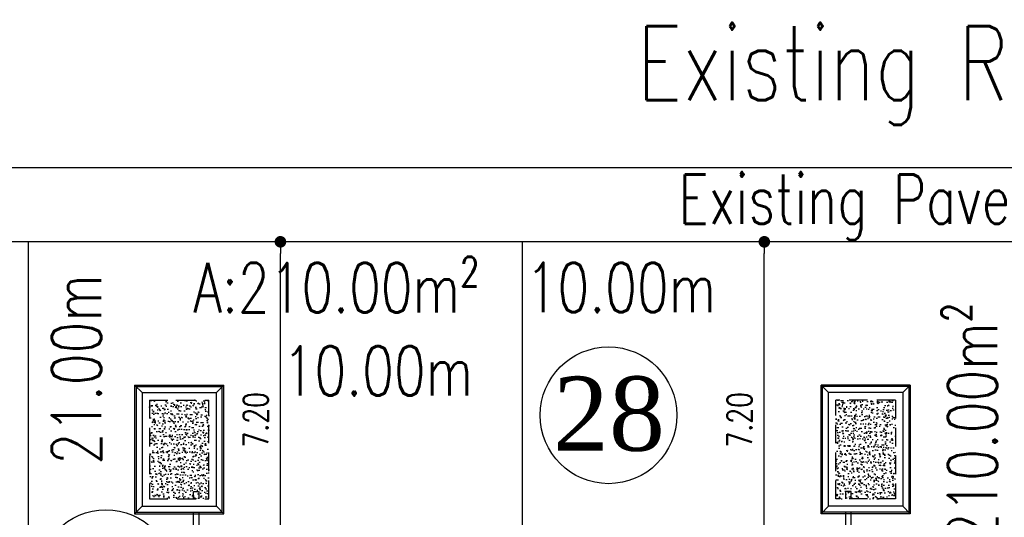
# Model space of a CAD drawing. Header units: millimetres. Extents: x 301 to 1479, y 491 to 1341.
# Tile 91 of 256: x 390 to 410, y 615 to 625. Entities that reach past the tile are written whole.
import ezdxf
from ezdxf.enums import TextEntityAlignment as Align

# ---------------------------------------------------------------- set-up
doc = ezdxf.new("R2010")
doc.units = ezdxf.units.MM
doc.header["$LTSCALE"] = 1.5
doc.header["$MEASUREMENT"] = 0
doc.linetypes.add('HIDDEN', pattern=[0.375, 0.25, -0.125])
doc.linetypes.add('PHANTOM2', pattern=[1.25, 0.625, -0.125, 0.125, -0.125, 0.125, -0.125])
for name, color, linetype in [('AP&SA', 254, 'HIDDEN'), ('Blk', 7, 'Continuous'), ('boundary', 3, 'Continuous'), ('DIM', 6, 'Continuous'), ('Hatch Aggregate', 252, 'Continuous'), ('Kerb', 251, 'Continuous'), ('PVC Pipe 110', 69, 'Continuous'), ('ROAD', 8, 'Continuous'), ('TEXT', 7, 'Continuous'), ('TXTAREA', 10, 'Continuous')]:
    doc.layers.add(name, color=color, linetype=linetype)
doc.styles.add('RS1', font='romans.shx', dxfattribs={"width": 0.75, "height": 0.5})
doc.styles.add('RS2', font='romans.shx', dxfattribs={"width": 0.75, "height": 1})
doc.styles.add('RS3', font='romans.shx', dxfattribs={"width": 0.75, "height": 1.5})
doc.styles.add('times', font='times.ttf')
doc.dimstyles.new('Souillac5', dxfattribs={"dimscale": 0.5, "dimtxt": 0.5, "dimasz": 0.47, "dimexe": 0, "dimexo": 1, "dimgap": 0.5, "dimtad": 1, "dimzin": 0, "dimdsep": 46, "dimtxsty": 'RS1', "dimblk": 'DOT', "dimcen": 3, "dimse1": 1, "dimse2": 1, "dimclrd": 6, "dimclre": 6, "dimclrt": 7, "dimaunit": 1, "dimadec": 0, "dimazin": 0, "dimtfac": 1, "dimtofl": 0, "dimtmove": 1, "dimatfit": 3, "dimfxl": 1, "dimtolj": 1, "dimtzin": 0, "dimlwe": -1, "dimarcsym": 0})
pattern_1 = [(140, (33568.45174, -774197.05092), (0.018825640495, 0.21517805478), [0.0225, -0.2475]), (85, (33568.45174, -774197.05092), (-0.22565764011, -0.041625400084), [0.018, -0.198]), (190.45144446, (33568.45331, -774197.033), (-0.20683199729, 0.17355265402), [0.0191220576, -0.2103426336]), (136.1842, (33568.39174, -774197.05092), (0.04965578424, 0.3201723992), [0.03375, -0.37125]), (186.63563549, (33568.39588, -774197.02424), (-0.29223558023, 0.2803985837), [0.0286831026, -0.315514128]), (81.18416399, (33568.39174, -774197.05092), (-0.29223558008, 0.28039858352), [0.027, -0.2970000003]), (111, (33568.40674, -774197.02092), (0.1207856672, 0.179072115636), [0.0225, -0.2475]), (56, (33568.40674, -774197.02092), (-0.217545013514, 0.072994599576), [0.018, -0.198]), (161.45144474, (33568.4168, -774197.006), (-0.09675934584, 0.25206671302), [0.019122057, -0.2103426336]), (127.5, (33568.45174, -774197.05092), (-0.0998681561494, 0.003647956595), [0, -0.1956, 0, -0.201, 0, -0.19875]), (97.5, (33568.45174, -774197.05092), (-0.118323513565, 0.078920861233), [0, -0.1146, 0, -0.1911, 0, -0.07575]), (57.5, (33568.45174, -774197.11782), (0.00676646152, 0.160146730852), [0, -0.075, 0, -0.234, 0, -0.3105]), (47.5, (33568.45174, -774197.14782), (-0.0300314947, 0.174955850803), [0, -0.0975, 0, -0.1554, 0, -0.2205])]

# ---------------------------------------------------------------- blocks, each defined once
blk = doc.blocks.new('SSSU-D2')
at = {"layer": 'Hatch Aggregate'}
h = blk.add_hatch(dxfattribs=at)
h.set_pattern_fill('AR-CONC', color=256, scale=0.03, angle=90)
h.set_pattern_definition(pattern_1)
h.paths.add_polyline_path([(-12.795, 2), (-14, 2), (-14, 4), (-12.795, 4)])
h = blk.add_hatch(dxfattribs=at)
h.set_pattern_fill('AR-CONC', color=256, scale=0.03, angle=90)
h.set_pattern_definition(pattern_1)
h.paths.add_polyline_path([(-0.105, 2), (1.1, 2), (1.1, 4), (-0.105, 4)])
at = {"layer": 'AP&SA', "linetype": 'HIDDEN'}
for p, q in [((-14, 4), (-14, 2)), ((-14, 4), (-12.795, 4)), ((-12.795, 2), (-12.795, 4)), ((-0.105, 2), (-0.105, 4)), ((1.1, 4), (-0.105, 4)), ((1.1, 4), (1.1, 2)), ((-14, 2), (-12.795, 2)), ((1.1, 2), (-0.105, 2))]:
    blk.add_line(p, q, dxfattribs=at)
at = {"layer": 'Kerb'}
for p, q in [((-14.3, 4.3), (-14.3, 1.7)), ((-14.3, 4.3), (-12.495, 4.3)), ((-14.15, 4.15), (-14.3, 4.3)), ((-14.27, 4.27), (-14.27, 1.73)), ((-14.27, 4.27), (-12.525, 4.27)), ((-12.645, 4.15), (-12.495, 4.3)), ((-12.525, 1.73), (-12.525, 4.27)), ((-12.495, 1.7), (-12.495, 4.3)), ((-0.405, 1.7), (-0.405, 4.3)), ((1.4, 4.3), (-0.405, 4.3)), ((-0.255, 4.15), (-0.405, 4.3)), ((-0.375, 1.73), (-0.375, 4.27)), ((1.37, 4.27), (-0.375, 4.27)), ((1.25, 4.15), (1.4, 4.3)), ((1.37, 4.27), (1.37, 1.73)), ((1.4, 4.3), (1.4, 1.7)), ((-14.15, 4.15), (-14.15, 1.85)), ((-14.15, 4.15), (-12.645, 4.15)), ((-12.645, 1.85), (-12.645, 4.15)), ((-0.255, 1.85), (-0.255, 4.15)), ((1.25, 4.15), (-0.255, 4.15)), ((1.25, 4.15), (1.25, 1.85)), ((-14.15, 1.85), (-14.3, 1.7)), ((-14.15, 1.85), (-12.645, 1.85)), ((-12.645, 1.85), (-12.495, 1.7)), ((-0.255, 1.85), (-0.405, 1.7)), ((1.25, 1.85), (-0.255, 1.85)), ((1.25, 1.85), (1.4, 1.7)), ((-14.3, 1.7), (-12.495, 1.7)), ((-14.27, 1.73), (-12.525, 1.73)), ((1.4, 1.7), (-0.405, 1.7)), ((1.37, 1.73), (-0.375, 1.73))]:
    blk.add_line(p, q, dxfattribs=at)
at = {"layer": 'PVC Pipe 110', "linetype": 'PHANTOM2', "ltscale": 2}
for p, q in [((-12.94, 3.963), (-12.913, 3.857)), ((0.04, 3.963), (0.013, 3.857))]:
    blk.add_line(p, q, dxfattribs=at)
at = {"layer": 'PVC Pipe 110', "linetype": 'PHANTOM2', "ltscale": 0.03}
for p, q in [((-13.105, 2.15), (-12.995, 2.15)), ((0.205, 2.15), (0.095, 2.15))]:
    blk.add_line(p, q, dxfattribs=at)
at = {"layer": 'PVC Pipe 110', "linetype": 'PHANTOM2', "ltscale": 1.5}
for p, q in [((-13.105, -0.25), (-13.105, 2.15)), ((-12.995, -0.25), (-12.995, 2.15)), ((0.095, -0.25), (0.095, 2.15)), ((0.205, -0.25), (0.205, 2.15))]:
    blk.add_line(p, q, dxfattribs=at)
blk = doc.blocks.new('_DOT')
at = {"color": 0, "linetype": 'ByBlock'}
blk.add_line((-0.5, 0), (-1, 0), dxfattribs=at)
at = {"color": 0, "linetype": 'ByBlock', "const_width": 0.5}
blk.add_lwpolyline([(-0.25, 0, 1), (0.25, 0, 1)], format="xyb", close=True, dxfattribs=at)
blk = doc.blocks.new('*D53')
at = {"layer": 'DEFPOINTS', "color": 0, "transparency": 16777216}
for p in [(394.85, 620.769), (394.99, 620.769), (394.85, 613.569)]:
    blk.add_point(p, dxfattribs=at)
at = {"layer": 'DIM', "color": 6, "lineweight": -2, "transparency": 16777216}
blk.add_line((394.99, 613.804), (394.99, 620.534), dxfattribs=at)
at = {"layer": 'DIM', "color": 6, "lineweight": -2, "transparency": 16777216, "xscale": 0.235, "yscale": 0.235, "zscale": 0.235}
for p, rotation in [((394.99, 620.769), 90), ((394.99, 613.569), 270)]:
    blk.add_blockref('_DOT', p, dxfattribs=dict(at, rotation=rotation))
at = {"layer": 'DIM', "color": 7, "transparency": 16777216, "insert": (394.49, 617.169), "char_height": 0.5, "attachment_point": 5, "rotation": 90, "style": 'RS1'}
blk.add_mtext('\\A1;7.20', dxfattribs=at)
blk = doc.blocks.new('*D55')
at = {"layer": 'DEFPOINTS', "color": 0, "transparency": 16777216}
for p in [(404.785, 620.769), (404.925, 620.769), (404.925, 613.569)]:
    blk.add_point(p, dxfattribs=at)
at = {"layer": 'DIM', "color": 6, "lineweight": -2, "transparency": 16777216}
blk.add_line((404.785, 613.804), (404.785, 620.534), dxfattribs=at)
at = {"layer": 'DIM', "color": 6, "lineweight": -2, "transparency": 16777216, "xscale": 0.235, "yscale": 0.235, "zscale": 0.235}
for p, rotation in [((404.785, 620.769), 90), ((404.785, 613.569), 270)]:
    blk.add_blockref('_DOT', p, dxfattribs=dict(at, rotation=rotation))
at = {"layer": 'DIM', "color": 7, "transparency": 16777216, "insert": (404.285, 617.169), "char_height": 0.5, "attachment_point": 5, "rotation": 90, "style": 'RS1'}
blk.add_mtext('\\A1;7.20', dxfattribs=at)

msp = doc.modelspace()

# ---------------------------------------------------------------- linework, layer by layer
at = {"layer": 'boundary'}
for p, q in [((389.8876, 578.769), (389.8876, 620.769)), ((389.8876, 578.769), (389.8876, 620.769)), ((399.8876, 578.769), (399.8876, 620.769))]:
    msp.add_line(p, q, dxfattribs=at)
at = {"layer": 'ROAD'}
for p, q in [((489.4676, 622.269), (334.0571, 622.269)), ((489.4676, 620.769), (333.7664, 620.769))]:
    msp.add_line(p, q, dxfattribs=at)
at = {"layer": 'TXTAREA'}
for centre in [(401.632, 617.2595), (391.456, 613.9631)]:
    msp.add_circle(centre, 1.3831, dxfattribs=at)

# ---------------------------------------------------------------- block references
at = {"layer": 'Blk'}
msp.add_blockref('SSSU-D2', (406.3376, 613.569), dxfattribs=at)

# ---------------------------------------------------------------- texts
at = {"layer": 'TEXT', "linetype": 'Continuous', "style": 'RS3', "width": 0.75}
msp.add_text('Existing Road 5.00m wide ', height=1.5, dxfattribs=at).set_placement((412.5222, 624.3833), align=Align.MIDDLE_CENTER)
at = {"layer": 'TEXT', "style": 'RS2', "width": 0.75}
for s, rotation, p in [('Existing Pavement 1.50m wide', 0.01044, (403.0468, 621.1333)), ('A:210.00m²', 0.01044, (393.228, 619.3409)), ('10.00m', 0.01044, (399.9566, 619.3442)), ('21.00m', 89.94887, (391.3591, 616.2609)), ('A:210.00m²', 89.98956, (409.4971, 613.746)), ('10.00m', 0.01044, (395.037, 617.6579))]:
    msp.add_text(s, height=1, rotation=rotation, dxfattribs=at).set_placement(p)
at = {"layer": 'TXTAREA', "style": 'times'}
msp.add_text('28', height=1.5, dxfattribs=at).set_placement((401.6396, 617.293), align=Align.MIDDLE_CENTER)

# ---------------------------------------------------------------- dimensions: what is measured, and where the dimension line sits
at = {"layer": 'DIM'}
for base, p1, p2, picture, middle in [((394.9901, 620.769), (394.8499, 613.569), (394.8499, 620.769), '*D53', (394.4901, 617.169)), ((404.7851, 620.769), (404.9253, 613.569), (404.9253, 620.769), '*D55', (404.2851, 617.169))]:
    dim = msp.add_linear_dim(base=base, p1=p1, p2=p2, angle=90, dimstyle='Souillac5', dxfattribs=at)
    dim.commit()
    dim.dimension.update_dxf_attribs({"geometry": picture, "text_midpoint": middle})

doc.saveas('drawing.dxf')
